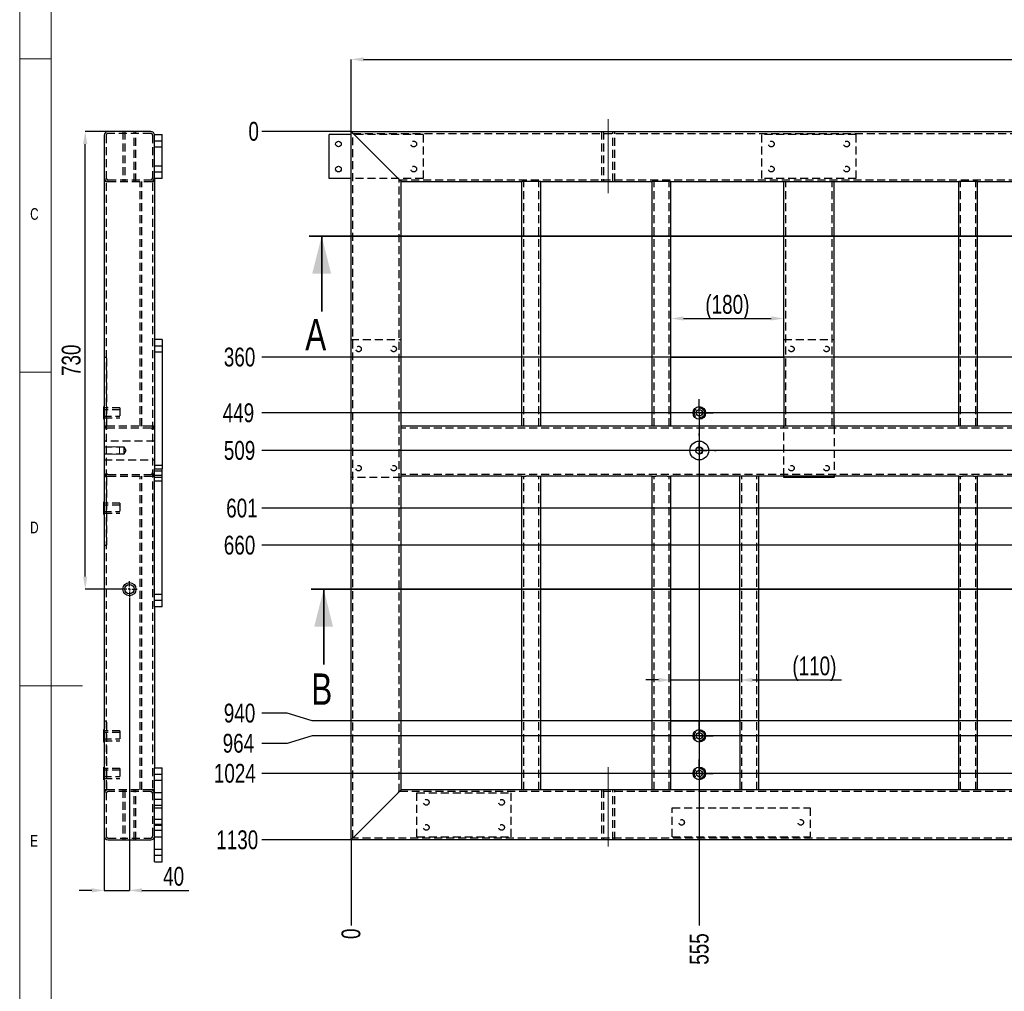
# Model space of a CAD drawing. Header units: millimetres. Extents: x 5 to 592, y 5 to 415.
# Tile 5 of 16: x 5 to 162, y 161 to 316. Entities that reach past the tile are written whole.
import ezdxf

# ---------------------------------------------------------------- set-up
doc = ezdxf.new("R2010")
doc.units = ezdxf.units.MM
doc.header["$PDSIZE"] = -1
doc.linetypes.add('CENTERX2', pattern=[20.32, 12.7, -2.54, 2.54, -2.54])
doc.linetypes.add('HIDDEN', pattern=[1.905, 1.27, -0.635])
for name, color, linetype in [('COTES', 1, 'Continuous'), ('NOTES', 6, 'Continuous'), ('TRAIT-FINS', 9, 'Continuous'), ('TRAIT-MIXTES', 3, 'CENTERX2'), ('TRAIT-TIRET', 2, 'HIDDEN')]:
    doc.layers.add(name, color=color, linetype=linetype)
doc.layers.add('TRAIT-FORT', color=4, linetype='Continuous', lineweight=25)
doc.styles.add('SLDTEXTSTYLE0', font='TXT', dxfattribs={"width": 0.75})
doc.dimstyles.new('SLDDIMSTYLE0', dxfattribs={"dimtxt": 3, "dimasz": 0.333333, "dimexe": 0, "dimexo": 0.0625, "dimgap": 0.75, "dimtad": 0, "dimtih": 1, "dimtoh": 1, "dimdec": 0, "dimlfac": 10, "dimrnd": 1e-09, "dimdsep": 46, "dimtxsty": 'SLDTEXTSTYLE0', "dimblk1": 'ORIGIN', "dimblk2": 'ORIGIN', "dimsah": 1, "dimcen": 0.09, "dimadec": 0, "dimazin": 2, "dimtfac": 1, "dimtdec": 0, "dimtofl": 0, "dimtmove": 0, "dimatfit": 3, "dimldrblk": 'ORIGIN', "dimfxl": 1, "dimfrac": 2, "dimtolj": 1, "dimtzin": 12, "dimarcsym": 0})
doc.dimstyles.new('SLDDIMSTYLE1', dxfattribs={"dimtxt": 3, "dimasz": 2, "dimexe": 0, "dimexo": 0.0625, "dimgap": 0.75, "dimtad": 0, "dimtih": 1, "dimtoh": 1, "dimdec": 0, "dimlfac": 10, "dimrnd": 1e-09, "dimzin": 12, "dimdsep": 46, "dimtxsty": 'SLDTEXTSTYLE0', "dimsah": 1, "dimcen": 0.09, "dimadec": 0, "dimazin": 3, "dimtfac": 1, "dimtdec": 0, "dimtofl": 0, "dimtmove": 0, "dimatfit": 3, "dimfxl": 1, "dimfrac": 2, "dimtolj": 1, "dimtzin": 12, "dimarcsym": 0})
doc.dimstyles.new('SLDDIMSTYLE2', dxfattribs={"dimtxt": 3, "dimasz": 2, "dimexe": 0, "dimexo": 0.0625, "dimgap": 0.75, "dimtad": 1, "dimdec": 0, "dimlfac": 10, "dimrnd": 1e-09, "dimzin": 12, "dimdsep": 46, "dimtxsty": 'SLDTEXTSTYLE0', "dimsah": 1, "dimcen": 0.09, "dimadec": 0, "dimazin": 3, "dimtfac": 1, "dimtdec": 0, "dimtofl": 0, "dimtmove": 0, "dimatfit": 3, "dimfxl": 1, "dimfrac": 2, "dimtolj": 1, "dimtzin": 12, "dimarcsym": 0})
doc.dimstyles.new('SLDDIMSTYLE3', dxfattribs={"dimtxt": 3, "dimasz": 2, "dimexe": 0, "dimexo": 0.0625, "dimgap": 0.75, "dimtad": 1, "dimdec": 0, "dimlfac": 10, "dimrnd": 1e-09, "dimzin": 12, "dimdsep": 46, "dimtxsty": 'SLDTEXTSTYLE0', "dimsah": 1, "dimcen": 0.09, "dimadec": 0, "dimazin": 3, "dimtfac": 1, "dimtdec": 0, "dimtmove": 0, "dimatfit": 0, "dimfxl": 1, "dimfrac": 2, "dimtolj": 1, "dimtzin": 12, "dimarcsym": 0})

# ---------------------------------------------------------------- blocks, each defined once
blk = doc.blocks.new('_D')
at = {"layer": 'COTES', "color": 0, "lineweight": -2, "transparency": 16777216}
blk.add_line((57.82, 185.35), (57.82, 171.76), dxfattribs=at)
at = {"layer": 'Defpoints', "color": 0, "transparency": 16777216}
for p in [(57.82, 185.41), (57.82, 185.41), (57.82, 171.76)]:
    blk.add_point(p, dxfattribs=at)
at = {"layer": 'COTES', "color": 0, "transparency": 16777216, "insert": (57.82, 170.44), "char_height": 3, "attachment_point": 5, "rotation": 90, "style": 'SLDTEXTSTYLE0'}
blk.add_mtext('\\A1;0', dxfattribs=at)
blk = doc.blocks.new('_Origin')
at = {"color": 0, "linetype": 'ByBlock', "lineweight": -2}
blk.add_line((0, 0), (-1, 0), dxfattribs=at)
blk.add_circle((0, 0), 0.5, dxfattribs=at)
blk = doc.blocks.new('_D_1')
at = {"layer": 'COTES', "color": 0, "lineweight": -2, "transparency": 16777216}
blk.add_line((113.34, 251.26), (113.34, 171.76), dxfattribs=at)
at = {"layer": 'Defpoints', "color": 0, "transparency": 16777216}
for p in [(113.34, 251.32), (57.82, 185.41), (113.34, 171.76)]:
    blk.add_point(p, dxfattribs=at)
at = {"layer": 'COTES', "color": 0, "transparency": 16777216, "insert": (113.34, 168.01), "char_height": 3, "attachment_point": 5, "rotation": 90, "style": 'SLDTEXTSTYLE0'}
blk.add_mtext('\\A1;555', dxfattribs=at)
blk = doc.blocks.new('_D_2')
at = {"layer": 'COTES', "color": 0, "lineweight": -2, "transparency": 16777216}
blk.add_line((237.54, 244.76), (237.54, 171.76), dxfattribs=at)
at = {"layer": 'Defpoints', "color": 0, "transparency": 16777216}
for p in [(237.54, 244.82), (57.82, 185.41), (237.54, 171.76)]:
    blk.add_point(p, dxfattribs=at)
at = {"layer": 'COTES', "color": 0, "transparency": 16777216, "insert": (237.54, 167.26), "char_height": 3, "attachment_point": 5, "rotation": 90, "style": 'SLDTEXTSTYLE0'}
blk.add_mtext('\\A1;1797', dxfattribs=at)
blk = doc.blocks.new('_D_3')
at = {"layer": 'COTES', "color": 0, "lineweight": -2, "transparency": 16777216}
blk.add_line((273.04, 236.55), (273.04, 171.76), dxfattribs=at)
at = {"layer": 'Defpoints', "color": 0, "transparency": 16777216}
for p in [(273.04, 236.61), (57.82, 185.41), (273.04, 171.76)]:
    blk.add_point(p, dxfattribs=at)
at = {"layer": 'COTES', "color": 0, "transparency": 16777216, "insert": (273.04, 167.26), "char_height": 3, "attachment_point": 5, "rotation": 90, "style": 'SLDTEXTSTYLE0'}
blk.add_mtext('\\A1;2152', dxfattribs=at)
blk = doc.blocks.new('_D_4')
at = {"layer": 'COTES', "color": 0, "lineweight": -2, "transparency": 16777216}
blk.add_line((279.04, 236.55), (279.04, 171.76), dxfattribs=at)
at = {"layer": 'Defpoints', "color": 0, "transparency": 16777216}
for p in [(279.04, 236.61), (57.82, 185.41), (279.04, 171.76)]:
    blk.add_point(p, dxfattribs=at)
at = {"layer": 'COTES', "color": 0, "transparency": 16777216, "insert": (279.04, 167.26), "char_height": 3, "attachment_point": 5, "rotation": 90, "style": 'SLDTEXTSTYLE0'}
blk.add_mtext('\\A1;2212', dxfattribs=at)
blk = doc.blocks.new('_D_5')
at = {"layer": 'COTES', "color": 0, "lineweight": -2, "transparency": 16777216}
blk.add_line((289.82, 185.35), (289.82, 171.76), dxfattribs=at)
at = {"layer": 'Defpoints', "color": 0, "transparency": 16777216}
for p in [(57.82, 185.41), (289.82, 185.41), (289.82, 171.76)]:
    blk.add_point(p, dxfattribs=at)
at = {"layer": 'COTES', "color": 0, "transparency": 16777216, "insert": (289.82, 167.07), "char_height": 3, "attachment_point": 5, "rotation": 90, "style": 'SLDTEXTSTYLE0'}
blk.add_mtext('\\A1;2320', dxfattribs=at)
blk = doc.blocks.new('_D_6')
at = {"layer": 'COTES', "color": 0, "lineweight": -2, "transparency": 16777216}
blk.add_line((57.76, 298.41), (43.62, 298.41), dxfattribs=at)
at = {"layer": 'Defpoints', "color": 0, "transparency": 16777216}
for p in [(43.62, 298.41), (57.82, 298.41), (57.82, 298.41)]:
    blk.add_point(p, dxfattribs=at)
at = {"layer": 'COTES', "color": 0, "transparency": 16777216, "insert": (42.3, 298.41), "char_height": 3, "attachment_point": 5, "style": 'SLDTEXTSTYLE0'}
blk.add_mtext('\\A1;0', dxfattribs=at)
blk = doc.blocks.new('_D_7')
at = {"layer": 'COTES', "color": 0, "lineweight": -2, "transparency": 16777216}
blk.add_line((221.76, 262.41), (43.62, 262.41), dxfattribs=at)
at = {"layer": 'Defpoints', "color": 0, "transparency": 16777216}
for p in [(57.82, 298.41), (43.62, 262.41), (221.82, 262.41)]:
    blk.add_point(p, dxfattribs=at)
at = {"layer": 'COTES', "color": 0, "transparency": 16777216, "insert": (40.05, 262.41), "char_height": 3, "attachment_point": 5, "style": 'SLDTEXTSTYLE0'}
blk.add_mtext('\\A1;360', dxfattribs=at)
blk = doc.blocks.new('_D_8')
at = {"layer": 'COTES', "color": 0, "lineweight": -2, "transparency": 16777216}
blk.add_line((235.28, 253.52), (43.62, 253.52), dxfattribs=at)
at = {"layer": 'Defpoints', "color": 0, "transparency": 16777216}
for p in [(57.82, 298.41), (43.62, 253.52), (235.34, 253.52)]:
    blk.add_point(p, dxfattribs=at)
at = {"layer": 'COTES', "color": 0, "transparency": 16777216, "insert": (39.87, 253.52), "char_height": 3, "attachment_point": 5, "style": 'SLDTEXTSTYLE0'}
blk.add_mtext('\\A1;449', dxfattribs=at)
blk = doc.blocks.new('_D_9')
at = {"layer": 'COTES', "color": 0, "lineweight": -2, "transparency": 16777216}
blk.add_line((234.78, 247.52), (43.62, 247.52), dxfattribs=at)
at = {"layer": 'Defpoints', "color": 0, "transparency": 16777216}
for p in [(57.82, 298.41), (43.62, 247.52), (234.84, 247.52)]:
    blk.add_point(p, dxfattribs=at)
at = {"layer": 'COTES', "color": 0, "transparency": 16777216, "insert": (40.05, 247.52), "char_height": 3, "attachment_point": 5, "style": 'SLDTEXTSTYLE0'}
blk.add_mtext('\\A1;509', dxfattribs=at)
blk = doc.blocks.new('_D_10')
at = {"layer": 'COTES', "color": 0, "lineweight": -2, "transparency": 16777216}
blk.add_line((271.27, 238.32), (43.62, 238.32), dxfattribs=at)
at = {"layer": 'Defpoints', "color": 0, "transparency": 16777216}
for p in [(57.82, 298.41), (43.62, 238.32), (271.33, 238.32)]:
    blk.add_point(p, dxfattribs=at)
at = {"layer": 'COTES', "color": 0, "transparency": 16777216, "insert": (40.43, 238.32), "char_height": 3, "attachment_point": 5, "style": 'SLDTEXTSTYLE0'}
blk.add_mtext('\\A1;601', dxfattribs=at)
blk = doc.blocks.new('_D_11')
at = {"layer": 'COTES', "color": 0, "lineweight": -2, "transparency": 16777216}
blk.add_line((264.76, 232.41), (43.62, 232.41), dxfattribs=at)
at = {"layer": 'Defpoints', "color": 0, "transparency": 16777216}
for p in [(57.82, 298.41), (43.62, 232.41), (264.82, 232.41)]:
    blk.add_point(p, dxfattribs=at)
at = {"layer": 'COTES', "color": 0, "transparency": 16777216, "insert": (40.05, 232.41), "char_height": 3, "attachment_point": 5, "style": 'SLDTEXTSTYLE0'}
blk.add_mtext('\\A1;660', dxfattribs=at)
blk = doc.blocks.new('_D_12')
at = {"layer": 'COTES', "color": 0, "lineweight": -2, "transparency": 16777216}
for p, q in [((47.62, 205.62), (43.62, 205.62)), ((51.62, 204.41), (47.62, 205.62)), ((221.76, 204.41), (51.62, 204.41))]:
    blk.add_line(p, q, dxfattribs=at)
at = {"layer": 'Defpoints', "color": 0, "transparency": 16777216}
for p in [(57.82, 298.41), (43.62, 205.62), (221.82, 204.41)]:
    blk.add_point(p, dxfattribs=at)
at = {"layer": 'COTES', "color": 0, "transparency": 16777216, "insert": (40.05, 205.62), "char_height": 3, "attachment_point": 5, "style": 'SLDTEXTSTYLE0'}
blk.add_mtext('\\A1;940', dxfattribs=at)
blk = doc.blocks.new('_D_13')
at = {"layer": 'COTES', "color": 0, "lineweight": -2, "transparency": 16777216}
for p, q in [((51.62, 202.02), (47.62, 200.81)), ((235.77, 202.02), (51.62, 202.02)), ((47.62, 200.81), (43.62, 200.81))]:
    blk.add_line(p, q, dxfattribs=at)
at = {"layer": 'Defpoints', "color": 0, "transparency": 16777216}
for p in [(57.82, 298.41), (235.83, 202.02), (43.62, 200.81)]:
    blk.add_point(p, dxfattribs=at)
at = {"layer": 'COTES', "color": 0, "transparency": 16777216, "insert": (39.87, 200.81), "char_height": 3, "attachment_point": 5, "style": 'SLDTEXTSTYLE0'}
blk.add_mtext('\\A1;964', dxfattribs=at)
blk = doc.blocks.new('_D_14')
at = {"layer": 'COTES', "color": 0, "lineweight": -2, "transparency": 16777216}
blk.add_line((235.48, 196.02), (43.62, 196.02), dxfattribs=at)
at = {"layer": 'Defpoints', "color": 0, "transparency": 16777216}
for p in [(57.82, 298.41), (43.62, 196.02), (235.54, 196.02)]:
    blk.add_point(p, dxfattribs=at)
at = {"layer": 'COTES', "color": 0, "transparency": 16777216, "insert": (39.3, 196.02), "char_height": 3, "attachment_point": 5, "style": 'SLDTEXTSTYLE0'}
blk.add_mtext('\\A1;1024', dxfattribs=at)
blk = doc.blocks.new('_D_15')
at = {"layer": 'COTES', "color": 0, "lineweight": -2, "transparency": 16777216}
blk.add_line((57.76, 185.41), (43.62, 185.41), dxfattribs=at)
at = {"layer": 'Defpoints', "color": 0, "transparency": 16777216}
for p in [(57.82, 298.41), (43.62, 185.41), (57.82, 185.41)]:
    blk.add_point(p, dxfattribs=at)
at = {"layer": 'COTES', "color": 0, "transparency": 16777216, "insert": (39.68, 185.41), "char_height": 3, "attachment_point": 5, "style": 'SLDTEXTSTYLE0'}
blk.add_mtext('\\A1;1130', dxfattribs=at)
blk = doc.blocks.new('_D_16')
at = {"layer": 'COTES', "color": 0, "lineweight": -2, "transparency": 16777216}
for p, q in [((57.82, 298.48), (57.82, 309.9)), ((59.82, 309.9), (287.82, 309.9)), ((289.82, 298.48), (289.82, 309.9))]:
    blk.add_line(p, q, dxfattribs=at)
at = {"layer": 'COTES', "color": 0, "transparency": 16777216}
for points in [[(59.82, 310.23), (59.82, 309.57), (57.82, 309.9)], [(287.82, 310.23), (287.82, 309.57), (289.82, 309.9)]]:
    blk.add_solid(points, dxfattribs=at)
at = {"layer": 'Defpoints', "color": 0, "transparency": 16777216}
for p in [(289.82, 309.9), (57.82, 298.41), (289.82, 298.41)]:
    blk.add_point(p, dxfattribs=at)
at = {"layer": 'COTES', "color": 0, "transparency": 16777216, "insert": (173.82, 313.65), "char_height": 3, "attachment_point": 2, "style": 'SLDTEXTSTYLE0'}
blk.add_mtext('\\A1;2320', dxfattribs=at)
blk = doc.blocks.new('_D_18')
at = {"layer": 'COTES', "color": 0, "lineweight": -2, "transparency": 16777216}
for p, q in [((108.82, 262.48), (108.82, 268.58)), ((110.82, 268.58), (124.82, 268.58)), ((126.82, 265.28), (126.82, 268.58))]:
    blk.add_line(p, q, dxfattribs=at)
at = {"layer": 'COTES', "color": 0, "transparency": 16777216}
for points in [[(110.82, 268.91), (110.82, 268.25), (108.82, 268.58)], [(124.82, 268.91), (124.82, 268.25), (126.82, 268.58)]]:
    blk.add_solid(points, dxfattribs=at)
at = {"layer": 'Defpoints', "color": 0, "transparency": 16777216}
for p in [(126.82, 268.58), (126.82, 265.21), (108.82, 262.41)]:
    blk.add_point(p, dxfattribs=at)
at = {"layer": 'COTES', "color": 0, "transparency": 16777216, "insert": (117.82, 272.33), "char_height": 3, "attachment_point": 2, "style": 'SLDTEXTSTYLE0'}
blk.add_mtext('\\A1;(180)', dxfattribs=at)
blk = doc.blocks.new('_D_20')
at = {"layer": 'COTES', "color": 0, "lineweight": -2, "transparency": 16777216}
for p, q in [((106.82, 210.92), (104.82, 210.92)), ((108.82, 204.48), (108.82, 210.92)), ((108.82, 210.92), (119.82, 210.92)), ((119.82, 204.48), (119.82, 210.92)), ((121.82, 210.92), (136.01, 210.92))]:
    blk.add_line(p, q, dxfattribs=at)
at = {"layer": 'COTES', "color": 0, "transparency": 16777216}
for points in [[(106.82, 211.25), (106.82, 210.58), (108.82, 210.92)], [(121.82, 211.25), (121.82, 210.58), (119.82, 210.92)]]:
    blk.add_solid(points, dxfattribs=at)
at = {"layer": 'Defpoints', "color": 0, "transparency": 16777216}
for p in [(119.82, 210.92), (108.82, 204.41), (119.82, 204.41)]:
    blk.add_point(p, dxfattribs=at)
at = {"layer": 'COTES', "color": 0, "transparency": 16777216, "insert": (131.69, 214.67), "char_height": 3, "attachment_point": 2, "style": 'SLDTEXTSTYLE0'}
blk.add_mtext('\\A1;(110)', dxfattribs=at)
blk = doc.blocks.new('SW_CENTERMARKSYMBOL_0')
at = {"layer": 'TRAIT-MIXTES', "color": 0}
for p, q in [((0, 2.4), (0, 2.7)), ((-2.4, 0), (-2.7, 0)), ((0, 0), (-1.2, 0)), ((0, 0), (0, 1.2)), ((0, 0), (0, -1.2)), ((0, 0), (1.2, 0)), ((2.4, 0), (2.7, 0)), ((0, -2.4), (0, -2.7))]:
    blk.add_line(p, q, dxfattribs=at)
blk = doc.blocks.new('SW_CENTERMARKSYMBOL_1')
at = {"layer": 'TRAIT-MIXTES', "color": 0}
for p, q in [((0, 1.2), (0, 2.2)), ((-1.2, 0), (-2.2, 0)), ((0, 0), (-1.2, 0)), ((0, 0), (0, 1.2)), ((0, 0), (0, -1.2)), ((0, 0), (1.2, 0)), ((1.2, 0), (2.2, 0)), ((0, -1.2), (0, -2.2))]:
    blk.add_line(p, q, dxfattribs=at)
blk = doc.blocks.new('SW_CENTERMARKSYMBOL_2')
at = {"layer": 'TRAIT-MIXTES', "color": 0}
for p, q in [((0, 1.2), (0, 2.2)), ((-1.2, 0), (-2.2, 0)), ((0, 0), (-1.2, 0)), ((0, 0), (0, 1.2)), ((0, 0), (0, -1.2)), ((0, 0), (1.2, 0)), ((1.2, 0), (2.2, 0)), ((0, -1.2), (0, -2.2))]:
    blk.add_line(p, q, dxfattribs=at)
blk = doc.blocks.new('SW_CENTERMARKSYMBOL_3')
at = {"layer": 'TRAIT-MIXTES', "color": 0}
for p, q in [((0, 1.2), (0, 2.2)), ((-1.2, 0), (-2.2, 0)), ((0, 0), (-1.2, 0)), ((0, 0), (0, 1.2)), ((0, 0), (0, -1.2)), ((0, 0), (1.2, 0)), ((1.2, 0), (2.2, 0)), ((0, -1.2), (0, -2.2))]:
    blk.add_line(p, q, dxfattribs=at)
blk = doc.blocks.new('_D_43')
at = {"layer": 'COTES', "color": 0, "lineweight": -2, "transparency": 16777216}
for p, q in [((23.17, 298.41), (15.45, 298.41)), ((15.45, 227.41), (15.45, 296.41)), ((21.17, 225.41), (15.45, 225.41))]:
    blk.add_line(p, q, dxfattribs=at)
at = {"layer": 'COTES', "color": 0, "transparency": 16777216}
for points in [[(15.11, 296.41), (15.78, 296.41), (15.45, 298.41)], [(15.11, 227.41), (15.78, 227.41), (15.45, 225.41)]]:
    blk.add_solid(points, dxfattribs=at)
at = {"layer": 'Defpoints', "color": 0, "transparency": 16777216}
for p in [(15.45, 298.41), (23.24, 298.41), (21.24, 225.41)]:
    blk.add_point(p, dxfattribs=at)
at = {"layer": 'COTES', "color": 0, "transparency": 16777216, "insert": (11.7, 261.91), "char_height": 3, "attachment_point": 2, "rotation": 90, "style": 'SLDTEXTSTYLE0'}
blk.add_mtext('\\A1;730', dxfattribs=at)
blk = doc.blocks.new('_D_44')
at = {"layer": 'COTES', "color": 0, "lineweight": -2, "transparency": 16777216}
for p, q in [((22.49, 224.1), (22.49, 177.36)), ((18.49, 185.95), (18.49, 177.36)), ((16.49, 177.36), (14.49, 177.36)), ((18.49, 177.36), (22.49, 177.36)), ((24.49, 177.36), (31.98, 177.36))]:
    blk.add_line(p, q, dxfattribs=at)
at = {"layer": 'COTES', "color": 0, "transparency": 16777216}
for points in [[(16.49, 177.7), (16.49, 177.03), (18.49, 177.36)], [(24.49, 177.7), (24.49, 177.03), (22.49, 177.36)]]:
    blk.add_solid(points, dxfattribs=at)
at = {"layer": 'Defpoints', "color": 0, "transparency": 16777216}
for p in [(22.49, 224.16), (18.49, 186.01), (18.49, 177.36)]:
    blk.add_point(p, dxfattribs=at)
at = {"layer": 'COTES', "color": 0, "transparency": 16777216, "insert": (29.54, 181.11), "char_height": 3, "attachment_point": 2, "style": 'SLDTEXTSTYLE0'}
blk.add_mtext('\\A1;40', dxfattribs=at)
blk = doc.blocks.new('SW_CENTERMARKSYMBOL_24')
at = {"layer": 'TRAIT-MIXTES', "color": 0}
for p, q in [((-0.4, 0), (-1.25, 0)), ((0, 0), (-0.2, 0)), ((0, 0), (-0.2, 0)), ((0, 0.4), (0, 1.25)), ((0, 0), (0, 0.2)), ((0, 0), (0, 0.2)), ((0, 0), (0, -0.2)), ((0, 0), (0.2, 0)), ((0, 0), (0, -0.2)), ((0, 0), (0.2, 0)), ((0.4, 0), (1.25, 0)), ((0, -0.4), (0, -1.25))]:
    blk.add_line(p, q, dxfattribs=at)

msp = doc.modelspace()

# ---------------------------------------------------------------- linework, layer by layer
at = {"lineweight": 18}
for p, q in [((5, 415), (5, 5)), ((10, 410), (10, 10)), ((5, 310), (10, 310)), ((10, 260), (5, 260)), ((5, 210), (15, 210))]:
    msp.add_line(p, q, dxfattribs=at)
at = {"lineweight": 35}
for p, q in [((296.49, 281.72), (51.14, 281.72)), ((53.14, 269.72), (53.14, 281.72)), ((295.38, 225.41), (51.46, 225.41)), ((53.46, 213.41), (53.46, 225.41))]:
    msp.add_line(p, q, dxfattribs=at)
for points in [[(53.14, 281.72), (51.64, 275.72), (54.64, 275.72)], [(53.46, 225.41), (51.96, 219.41), (54.96, 219.41)]]:
    msp.add_solid(points, dxfattribs=at)
at = {"layer": 'TRAIT-FINS', "lineweight": 18}
for p, q in [((18.49, 248.12), (20.89, 248.12)), ((18.49, 248.12), (20.89, 248.12)), ((20.89, 246.92), (20.89, 248.12)), ((20.89, 246.92), (20.89, 248.12)), ((18.49, 246.92), (20.89, 246.92)), ((18.49, 246.92), (20.89, 246.92))]:
    msp.add_line(p, q, dxfattribs=at)
msp.add_arc((113.34, 247.52), 0.6, 255, 195, dxfattribs=at)
at = {"layer": 'TRAIT-FORT', "lineweight": 25}
for p, q in [((25.89, 298.41), (19.09, 298.41)), ((57.82, 185.41), (57.82, 298.41)), ((57.82, 298.41), (289.82, 298.41)), ((18.49, 297.81), (18.49, 186.01)), ((26.49, 297.91), (27.69, 297.91)), ((26.49, 290.91), (26.49, 297.91)), ((27.69, 290.91), (27.69, 297.91)), ((54.32, 290.91), (54.32, 297.91)), ((57.82, 297.91), (54.32, 297.91)), ((58.42, 297.81), (65.22, 291.01)), ((27.69, 290.91), (26.49, 290.91)), ((26.49, 290.91), (26.49, 244.61)), ((57.82, 290.91), (54.32, 290.91)), ((65.82, 251.41), (65.82, 290.41)), ((65.82, 290.41), (85.07, 290.41)), ((85.07, 251.41), (85.07, 290.41)), ((85.67, 290.41), (85.07, 290.41)), ((87.47, 290.41), (85.67, 290.41)), ((88.07, 290.41), (87.47, 290.41)), ((88.07, 251.41), (88.07, 290.41)), ((88.07, 290.41), (105.82, 290.41)), ((105.82, 251.41), (105.82, 290.41)), ((106.42, 290.41), (105.82, 290.41)), ((108.22, 290.41), (106.42, 290.41)), ((108.82, 290.41), (108.22, 290.41)), ((108.82, 262.41), (108.82, 290.41)), ((108.82, 290.41), (126.82, 290.41)), ((126.82, 262.41), (126.82, 290.41)), ((126.82, 290.41), (127.42, 290.41)), ((127.42, 290.41), (134.22, 290.41)), ((134.22, 290.41), (134.82, 290.41)), ((134.82, 251.41), (134.82, 290.41)), ((134.82, 290.41), (154.7, 290.41)), ((154.7, 251.41), (154.7, 290.41)), ((155.3, 290.41), (154.7, 290.41)), ((157.09, 290.41), (155.3, 290.41)), ((157.7, 290.41), (157.09, 290.41)), ((157.7, 251.41), (157.7, 290.41)), ((157.7, 290.41), (176.07, 290.41)), ((27.69, 265.21), (26.49, 265.21)), ((27.69, 265.21), (27.69, 244.61)), ((108.82, 262.41), (126.82, 262.41)), ((108.82, 251.41), (108.82, 262.41)), ((126.82, 262.41), (126.82, 251.41)), ((18.49, 254.52), (18.39, 254.52)), ((18.39, 253.52), (18.39, 254.52)), ((18.39, 252.52), (18.39, 253.52)), ((18.39, 252.52), (18.49, 252.52)), ((85.07, 251.41), (65.82, 251.41)), ((65.82, 250.81), (65.82, 251.41)), ((85.67, 251.41), (85.07, 251.41)), ((87.47, 251.41), (85.67, 251.41)), ((88.07, 251.41), (87.47, 251.41)), ((105.82, 251.41), (88.07, 251.41)), ((106.42, 251.41), (105.82, 251.41)), ((108.22, 251.41), (106.42, 251.41)), ((108.82, 251.41), (108.22, 251.41)), ((126.82, 251.41), (108.82, 251.41)), ((127.42, 251.41), (126.82, 251.41)), ((134.22, 251.41), (127.42, 251.41)), ((134.82, 251.41), (134.22, 251.41)), ((154.7, 251.41), (134.82, 251.41)), ((155.3, 251.41), (154.7, 251.41)), ((157.09, 251.41), (155.3, 251.41)), ((157.7, 251.41), (157.09, 251.41)), ((176.07, 251.41), (157.7, 251.41)), ((65.82, 244.01), (65.82, 250.81)), ((26.49, 244.61), (27.69, 244.61)), ((26.49, 222.61), (26.49, 244.61)), ((27.69, 222.61), (27.69, 244.61)), ((65.82, 243.41), (65.82, 244.01)), ((85.07, 243.41), (65.82, 243.41)), ((65.82, 193.41), (65.82, 243.41)), ((85.07, 193.41), (85.07, 243.41)), ((85.07, 243.41), (85.67, 243.41)), ((87.47, 243.41), (85.67, 243.41)), ((87.47, 243.41), (88.07, 243.41)), ((105.82, 243.41), (88.07, 243.41)), ((88.07, 193.41), (88.07, 243.41)), ((105.82, 193.41), (105.82, 243.41)), ((105.82, 243.41), (106.42, 243.41)), ((108.22, 243.41), (106.42, 243.41)), ((108.22, 243.41), (108.82, 243.41)), ((119.82, 243.41), (108.82, 243.41)), ((108.82, 204.41), (108.82, 243.41)), ((119.82, 204.41), (119.82, 243.41)), ((120.42, 243.41), (119.82, 243.41)), ((122.22, 243.41), (120.42, 243.41)), ((122.82, 243.41), (122.22, 243.41)), ((154.7, 243.41), (122.82, 243.41)), ((122.82, 193.41), (122.82, 243.41)), ((126.82, 243.21), (126.82, 243.41)), ((134.82, 243.41), (134.82, 243.21)), ((154.7, 193.41), (154.7, 243.41)), ((154.7, 243.41), (155.3, 243.41)), ((157.09, 243.41), (155.3, 243.41)), ((157.09, 243.41), (157.7, 243.41)), ((176.07, 243.41), (157.7, 243.41)), ((157.7, 193.41), (157.7, 243.41)), ((134.82, 243.21), (126.82, 243.21)), ((18.49, 239.32), (18.39, 239.32)), ((18.39, 238.32), (18.39, 239.32)), ((18.39, 237.32), (18.39, 238.32)), ((18.39, 237.32), (18.49, 237.32)), ((27.69, 222.61), (26.49, 222.61)), ((26.49, 222.61), (26.49, 196.91)), ((108.82, 193.41), (108.82, 204.41)), ((108.82, 204.41), (119.82, 204.41)), ((119.82, 204.41), (119.82, 193.41)), ((18.49, 203.02), (18.39, 203.02)), ((18.39, 202.02), (18.39, 203.02)), ((18.39, 201.02), (18.39, 202.02)), ((18.39, 201.02), (18.49, 201.02)), ((18.49, 197.02), (18.39, 197.02)), ((18.39, 196.02), (18.39, 197.02)), ((26.49, 181.91), (26.49, 196.91)), ((26.49, 196.91), (27.69, 196.91)), ((27.69, 181.91), (27.69, 196.91)), ((18.39, 195.02), (18.39, 196.02)), ((18.39, 195.02), (18.49, 195.02)), ((85.07, 193.41), (65.82, 193.41)), ((85.67, 193.41), (85.07, 193.41)), ((87.47, 193.41), (85.67, 193.41)), ((88.07, 193.41), (87.47, 193.41)), ((105.82, 193.41), (88.07, 193.41)), ((106.42, 193.41), (105.82, 193.41)), ((108.22, 193.41), (106.42, 193.41)), ((108.82, 193.41), (108.22, 193.41)), ((119.82, 193.41), (108.82, 193.41)), ((120.42, 193.41), (119.82, 193.41)), ((122.22, 193.41), (120.42, 193.41)), ((122.82, 193.41), (122.22, 193.41)), ((154.7, 193.41), (122.82, 193.41)), ((155.3, 193.41), (154.7, 193.41)), ((157.09, 193.41), (155.3, 193.41)), ((157.7, 193.41), (157.09, 193.41)), ((176.07, 193.41), (157.7, 193.41)), ((65.22, 192.81), (58.42, 186.01)), ((19.09, 185.41), (25.89, 185.41)), ((289.82, 185.41), (57.82, 185.41)), ((26.49, 181.91), (27.69, 181.91))]:
    msp.add_line(p, q, dxfattribs=at)
at = {"layer": 'TRAIT-FORT', "lineweight": 25, "flags": 128}
for points in [[(58.42, 297.81), (58.3, 297.93), (58.19, 298.04), (58.09, 298.15), (58, 298.24), (57.92, 298.31), (57.87, 298.37), (57.83, 298.4), (57.82, 298.41)], [(65.22, 291.01), (65.34, 290.9), (65.45, 290.78), (65.55, 290.68), (65.64, 290.59), (65.72, 290.51), (65.78, 290.46), (65.81, 290.42), (65.82, 290.41)]]:
    msp.add_lwpolyline(points, dxfattribs=at)
at = {"layer": 'TRAIT-FORT', "lineweight": 25}
for centre, radius in [((55.82, 296.41), 0.45), ((55.82, 292.41), 0.45), ((113.34, 253.52), 1), ((113.34, 253.52), 0.51), ((113.34, 247.52), 1.5), ((113.34, 247.52), 0.525), ((22.49, 225.41), 1.05), ((22.49, 225.41), 0.75), ((113.34, 202.02), 1), ((113.34, 202.02), 0.51), ((113.34, 196.02), 1), ((113.34, 196.02), 0.51)]:
    msp.add_circle(centre, radius, dxfattribs=at)
for centre, radius, start, end in [((19.09, 297.81), 0.6, 90, 180), ((25.89, 297.81), 0.6, 0, 90), ((138.27, 378.21), 113.31, 224.7673, 225.1963), ((-286.12, -60.71), 497.14, 44.9329, 45.0307), ((-63.35, 321.9), 182.19, 314.8848, 315.1516), ((-63.35, 321.9), 182.19, 314.8848, 315.1516), ((19.09, 186.01), 0.6, 180, 270), ((25.89, 186.01), 0.6, 270, 360), ((234.98, 8.91), 250.08, 134.9119, 135.1063), ((234.98, 8.91), 250.08, 134.9119, 135.1063)]:
    msp.add_arc(centre, radius, start, end, dxfattribs=at)
at = {"layer": 'TRAIT-MIXTES', "lineweight": 18}
for p, q in [((98.82, 300.36), (98.82, 288.55)), ((98.82, 197.04), (98.82, 182.12))]:
    msp.add_line(p, q, dxfattribs=at)
at = {"layer": 'TRAIT-TIRET'}
for p, q in [((21.44, 298.41), (21.44, 290.41)), ((21.44, 298.41), (21.44, 298.11)), ((21.74, 298.41), (21.74, 290.41)), ((23.24, 290.41), (23.24, 298.41)), ((23.54, 290.41), (23.54, 298.41)), ((23.54, 298.11), (23.54, 298.41)), ((97.77, 298.41), (97.77, 290.41)), ((97.77, 298.41), (97.77, 298.11)), ((98.07, 298.41), (98.07, 290.41)), ((99.57, 290.41), (99.57, 298.41)), ((99.87, 290.41), (99.87, 298.41)), ((99.87, 298.11), (99.87, 298.41)), ((18.79, 297.81), (18.79, 186.01)), ((25.89, 298.11), (19.09, 298.11)), ((26.19, 297.81), (26.19, 186.01)), ((27.69, 296.86), (26.49, 296.86)), ((69.32, 297.91), (57.82, 297.91)), ((58.12, 185.71), (58.12, 298.11)), ((58.12, 298.11), (289.52, 298.11)), ((69.32, 297.91), (69.32, 290.91)), ((123.32, 290.91), (123.32, 297.91)), ((138.32, 297.91), (123.32, 297.91)), ((138.32, 297.91), (138.32, 290.91)), ((26.49, 295.96), (27.69, 295.96)), ((27.69, 292.86), (26.49, 292.86)), ((26.49, 291.96), (27.69, 291.96)), ((19.09, 290.41), (18.49, 290.41)), ((19.09, 290.71), (25.89, 290.71)), ((19.09, 290.41), (25.89, 290.41)), ((21.44, 290.71), (21.44, 290.41)), ((23.54, 290.41), (23.54, 290.71)), ((24.19, 251.41), (24.19, 290.41)), ((24.49, 251.41), (24.49, 290.41)), ((25.89, 290.41), (26.49, 290.41)), ((69.32, 290.91), (57.82, 290.91)), ((65.52, 193.11), (65.52, 290.71)), ((65.52, 290.71), (282.12, 290.71)), ((85.37, 251.41), (85.37, 290.41)), ((87.77, 251.41), (87.77, 290.41)), ((97.77, 290.71), (97.77, 290.41)), ((99.87, 290.41), (99.87, 290.71)), ((106.12, 251.41), (106.12, 290.41)), ((108.52, 251.41), (108.52, 290.41)), ((138.32, 290.91), (123.32, 290.91)), ((127.12, 251.41), (127.12, 290.41)), ((134.52, 251.41), (134.52, 290.41)), ((155, 251.41), (155, 290.41)), ((157.4, 251.41), (157.4, 290.41)), ((27.69, 264.15), (26.49, 264.15)), ((57.82, 265.21), (65.82, 265.21)), ((126.82, 265.21), (134.82, 265.21)), ((18.49, 262.41), (18.89, 262.41)), ((18.89, 251.41), (18.89, 262.41)), ((26.49, 263.27), (27.69, 263.27)), ((20.99, 254.32), (18.49, 254.32)), ((18.89, 254.32), (18.49, 254.32)), ((20.99, 254.32), (20.99, 252.72)), ((20.99, 254.03), (18.39, 254.03)), ((18.39, 253.01), (20.99, 253.01)), ((18.49, 252.72), (20.99, 252.72)), ((18.49, 252.72), (18.89, 252.72)), ((19.09, 251.41), (18.49, 251.41)), ((25.89, 251.41), (19.09, 251.41)), ((26.49, 251.41), (25.89, 251.41)), ((126.82, 243.41), (126.82, 251.41)), ((134.82, 251.41), (134.82, 243.41)), ((25.89, 251.11), (19.09, 251.11)), ((281.82, 251.11), (65.82, 251.11)), ((18.79, 249.02), (18.49, 249.02)), ((26.49, 249.02), (18.49, 249.02)), ((21.64, 248.05), (18.49, 248.05)), ((21.64, 247.52), (21.64, 248.05)), ((21.95, 247.52), (21.64, 248.05)), ((26.49, 249.02), (26.19, 249.02)), ((18.49, 247), (21.64, 247)), ((21.64, 247), (21.64, 247.52)), ((21.64, 247), (21.95, 247.52)), ((18.49, 246.02), (18.79, 246.02)), ((18.49, 246.02), (26.49, 246.02)), ((26.19, 246.02), (26.49, 246.02)), ((27.69, 245.15), (26.49, 245.15)), ((18.49, 243.41), (18.89, 243.41)), ((18.89, 243.41), (19.09, 243.41)), ((18.89, 232.41), (18.89, 243.41)), ((19.09, 243.71), (25.89, 243.71)), ((19.09, 243.41), (25.89, 243.41)), ((24.19, 193.41), (24.19, 243.41)), ((24.49, 193.41), (24.49, 243.41)), ((25.89, 243.41), (26.49, 243.41)), ((26.49, 244.27), (27.69, 244.27)), ((27.69, 243.55), (26.49, 243.55)), ((281.82, 243.71), (65.82, 243.71)), ((85.37, 193.41), (85.37, 243.41)), ((87.77, 193.41), (87.77, 243.41)), ((106.12, 193.41), (106.12, 243.41)), ((108.52, 193.41), (108.52, 243.41)), ((120.12, 193.41), (120.12, 243.41)), ((122.52, 193.41), (122.52, 243.41)), ((155, 193.41), (155, 243.41)), ((157.4, 193.41), (157.4, 243.41)), ((27.69, 243.21), (26.49, 243.21)), ((26.49, 242.67), (27.69, 242.67)), ((65.82, 243.21), (57.82, 243.21)), ((20.99, 238.83), (18.39, 238.83)), ((20.99, 239.12), (18.49, 239.12)), ((18.89, 239.12), (18.49, 239.12)), ((20.99, 239.12), (20.99, 237.52)), ((18.39, 237.81), (20.99, 237.81)), ((18.49, 237.52), (20.99, 237.52)), ((18.49, 237.52), (18.89, 237.52)), ((18.49, 232.41), (18.89, 232.41)), ((27.69, 224.55), (26.49, 224.55)), ((26.49, 223.67), (27.69, 223.67)), ((18.49, 204.41), (18.89, 204.41)), ((18.89, 193.41), (18.89, 204.41)), ((20.99, 202.53), (18.39, 202.53)), ((20.99, 202.82), (18.49, 202.82)), ((18.89, 202.82), (18.49, 202.82)), ((20.99, 202.82), (20.99, 201.22)), ((18.39, 201.51), (20.99, 201.51)), ((18.49, 201.22), (20.99, 201.22)), ((18.49, 201.22), (18.89, 201.22)), ((20.99, 196.53), (18.39, 196.53)), ((20.99, 196.82), (18.49, 196.82)), ((18.89, 196.82), (18.49, 196.82)), ((20.99, 196.82), (20.99, 195.22)), ((18.39, 195.51), (20.99, 195.51)), ((18.49, 195.22), (20.99, 195.22)), ((18.49, 195.22), (18.89, 195.22)), ((27.69, 195.86), (26.49, 195.86)), ((26.49, 194.96), (27.69, 194.96)), ((19.09, 193.41), (18.49, 193.41)), ((25.89, 193.41), (19.09, 193.41)), ((25.89, 193.11), (19.09, 193.11)), ((21.44, 193.41), (21.44, 185.41)), ((21.44, 193.41), (21.44, 193.11)), ((21.74, 193.41), (21.74, 185.41)), ((23.24, 185.41), (23.24, 193.41)), ((23.54, 185.41), (23.54, 193.41)), ((23.54, 193.11), (23.54, 193.41)), ((26.49, 193.41), (25.89, 193.41)), ((282.12, 193.11), (65.52, 193.11)), ((97.77, 193.41), (97.77, 185.41)), ((97.77, 193.41), (97.77, 193.11)), ((98.07, 193.41), (98.07, 185.41)), ((99.57, 185.41), (99.57, 193.41)), ((99.87, 185.41), (99.87, 193.41)), ((99.87, 193.11), (99.87, 193.41)), ((27.69, 192.91), (26.49, 192.91)), ((27.69, 191.86), (26.49, 191.86)), ((68.32, 185.91), (68.32, 192.91)), ((68.32, 192.91), (83.32, 192.91)), ((83.32, 192.91), (83.32, 185.91)), ((26.49, 190.96), (27.69, 190.96)), ((26.49, 190.51), (27.69, 190.51)), ((109.02, 190.51), (131.02, 190.51)), ((109.02, 185.91), (109.02, 190.51)), ((131.02, 190.51), (131.02, 185.91)), ((27.69, 188.65), (26.49, 188.65)), ((27.69, 187.86), (26.49, 187.86)), ((26.49, 187.77), (27.69, 187.77)), ((26.49, 186.96), (27.69, 186.96)), ((19.09, 185.71), (25.89, 185.71)), ((21.44, 185.71), (21.44, 185.41)), ((23.54, 185.41), (23.54, 185.71)), ((26.49, 185.91), (27.69, 185.91)), ((289.52, 185.71), (58.12, 185.71)), ((68.32, 185.91), (83.32, 185.91)), ((97.77, 185.71), (97.77, 185.41)), ((99.87, 185.41), (99.87, 185.71)), ((109.02, 185.91), (131.02, 185.91)), ((27.69, 183.86), (26.49, 183.86)), ((26.49, 182.96), (27.69, 182.96))]:
    msp.add_line(p, q, dxfattribs=at)
for centre, radius in [((67.82, 296.41), 0.45), ((124.82, 296.41), 0.45), ((136.82, 296.41), 0.45), ((67.82, 292.41), 0.45), ((124.82, 292.41), 0.45), ((136.82, 292.41), 0.45), ((59.02, 263.71), 0.44), ((64.62, 263.71), 0.44), ((128.02, 263.71), 0.44), ((133.62, 263.71), 0.44), ((113.34, 253.52), 0.8), ((59.02, 244.71), 0.44), ((64.62, 244.71), 0.44), ((128.02, 244.71), 0.44), ((133.62, 244.71), 0.44), ((113.34, 202.02), 0.8), ((113.34, 196.02), 0.8), ((69.82, 191.41), 0.45), ((81.82, 191.41), 0.45), ((110.52, 188.21), 0.44), ((129.52, 188.21), 0.44), ((69.82, 187.41), 0.45), ((81.82, 187.41), 0.45)]:
    msp.add_circle(centre, radius, dxfattribs=at)
for centre, radius, start, end in [((19.09, 297.81), 0.3, 90, 180), ((25.89, 297.81), 0.3, 0, 90), ((19.09, 291.01), 0.6, 180, 270), ((19.09, 291.01), 0.3, 180, 270), ((25.89, 291.01), 0.6, 270, 0), ((25.89, 291.01), 0.3, 270, 0), ((19.09, 250.81), 0.6, 90, 180), ((25.89, 250.81), 0.6, 0, 90), ((19.09, 250.81), 0.3, 90, 180), ((25.89, 250.81), 0.3, 0, 90), ((19.09, 244.01), 0.6, 180, 270), ((19.09, 244.01), 0.3, 180, 270), ((25.89, 244.01), 0.3, 270, 0), ((25.89, 244.01), 0.6, 270, 0), ((19.09, 192.81), 0.6, 90, 180), ((19.09, 192.81), 0.3, 90, 180), ((25.89, 192.81), 0.6, 0, 90), ((25.89, 192.81), 0.3, 0, 90), ((19.09, 186.01), 0.3, 180, 270), ((25.89, 186.01), 0.3, 270, 0)]:
    msp.add_arc(centre, radius, start, end, dxfattribs=at)

# ---------------------------------------------------------------- block references
at = {"layer": 'TRAIT-MIXTES'}
for name, p in [('SW_CENTERMARKSYMBOL_1', (113.34, 253.52)), ('SW_CENTERMARKSYMBOL_0', (113.34, 247.52)), ('SW_CENTERMARKSYMBOL_24', (22.49, 225.41)), ('SW_CENTERMARKSYMBOL_2', (113.34, 202.02)), ('SW_CENTERMARKSYMBOL_3', (113.34, 196.02))]:
    msp.add_blockref(name, p, dxfattribs=at)

# ---------------------------------------------------------------- texts
at = {"char_height": 5, "attachment_point": 1, "style": 'SLDTEXTSTYLE0'}
for s, insert in [('A', (50.52, 268.51)), ('B', (51.48, 211.96))]:
    msp.add_mtext(s, dxfattribs=dict(at, insert=insert))
at = {"layer": 'NOTES', "char_height": 1.85, "attachment_point": 1, "style": 'SLDTEXTSTYLE0'}
for s, insert in [('C', (6.67, 286.17)), ('D', (6.67, 236.17)), ('E', (6.67, 186.17))]:
    msp.add_mtext(s, dxfattribs=dict(at, insert=insert))

# ---------------------------------------------------------------- dimensions: what is measured, and where the dimension line sits
at = {"layer": 'COTES'}
for base, p1, p2, dimstyle, picture, middle in [((289.82, 309.9), (57.82, 298.41), (289.82, 298.41), 'SLDDIMSTYLE2', '_D_16', (173.82, 309.9)), ((18.49, 177.36), (22.49, 224.16), (18.49, 186.01), 'SLDDIMSTYLE3', '_D_44', (29.54, 177.36))]:
    dim = msp.add_linear_dim(base=base, p1=p1, p2=p2, dimstyle=dimstyle, dxfattribs=at)
    dim.commit()
    dim.dimension.update_dxf_attribs({"geometry": picture, "text_midpoint": middle, "dimtype": 160})
for feature_location, offset, dtype, origin, dimstyle, picture, middle in [((57.82063542, 298.41345695), (-14.20380636, 0), 0, (57.82063542, 298.41345695), 'SLDDIMSTYLE0', '_D_6', (42.30432906, 298.41345695)), ((235.54, 196.02), (-191.92, 0), 0, (57.82, 298.41), 'SLDDIMSTYLE1', '_D_14', (39.3, 196.02)), ((57.82, 185.41), (-14.2, 0), 0, (57.82, 298.41), 'SLDDIMSTYLE1', '_D_15', (39.68, 185.41)), ((235.34, 253.52), (-191.72, 0), 0, (57.82, 298.41), 'SLDDIMSTYLE1', '_D_8', (39.87, 253.52)), ((235.83, 202.02), (-192.21, -1.21), 0, (57.82, 298.41), 'SLDDIMSTYLE1', '_D_13', (39.87, 200.81)), ((221.82, 262.41), (-178.2, 0), 0, (57.82, 298.41), 'SLDDIMSTYLE1', '_D_7', (40.05, 262.41)), ((234.84, 247.52), (-191.22, 0), 0, (57.82, 298.41), 'SLDDIMSTYLE1', '_D_9', (40.05, 247.52)), ((264.82, 232.41), (-221.2, 0), 0, (57.82, 298.41), 'SLDDIMSTYLE1', '_D_11', (40.05, 232.41)), ((221.82, 204.41), (-178.2, 1.21), 0, (57.82, 298.41), 'SLDDIMSTYLE1', '_D_12', (40.05, 205.62)), ((271.33, 238.32), (-227.72, 0), 0, (57.82, 298.41), 'SLDDIMSTYLE1', '_D_10', (40.43, 238.32)), ((113.34, 251.32), (0, -79.57), 1, (57.82, 185.41), 'SLDDIMSTYLE1', '_D_1', (113.34, 168.01)), ((237.54, 244.82), (0, -73.07), 1, (57.82, 185.41), 'SLDDIMSTYLE1', '_D_2', (237.54, 167.26)), ((273.04, 236.61), (0, -64.86), 1, (57.82, 185.41), 'SLDDIMSTYLE1', '_D_3', (273.04, 167.26)), ((279.04, 236.61), (0, -64.86), 1, (57.82, 185.41), 'SLDDIMSTYLE1', '_D_4', (279.04, 167.26)), ((57.82063542, 185.41345695), (0, -13.65805746), 1, (57.82063542, 185.41345695), 'SLDDIMSTYLE0', '_D', (57.82063542, 170.44289949)), ((289.82, 185.41), (0, -13.66), 1, (57.82, 185.41), 'SLDDIMSTYLE1', '_D_5', (289.82, 167.07))]:
    dim = msp.add_ordinate_dim(feature_location=feature_location, offset=offset, dtype=dtype, origin=origin, dimstyle=dimstyle, dxfattribs=at)
    dim.commit()
    dim.dimension.update_dxf_attribs({"geometry": picture, "text_midpoint": middle})
dim = msp.add_linear_dim(base=(15.45, 298.41), p1=(21.24, 225.41), p2=(23.24, 298.41), angle=90, dimstyle='SLDDIMSTYLE2', dxfattribs=at)
dim.commit()
dim.dimension.update_dxf_attribs({"geometry": '_D_43', "text_midpoint": (15.45, 261.91), "dimtype": 160})
for base, p1, p2, dimstyle, picture, middle in [((126.82, 268.58), (108.82, 262.41), (126.82, 265.21), 'SLDDIMSTYLE2', '_D_18', (117.82, 268.58)), ((119.82, 210.92), (108.82, 204.41), (119.82, 204.41), 'SLDDIMSTYLE3', '_D_20', (131.69, 210.92))]:
    dim = msp.add_linear_dim(base=base, p1=p1, p2=p2, text='(<>)', dimstyle=dimstyle, dxfattribs=at)
    dim.commit()
    dim.dimension.update_dxf_attribs({"geometry": picture, "text_midpoint": middle, "dimtype": 160})

doc.saveas('drawing.dxf')
